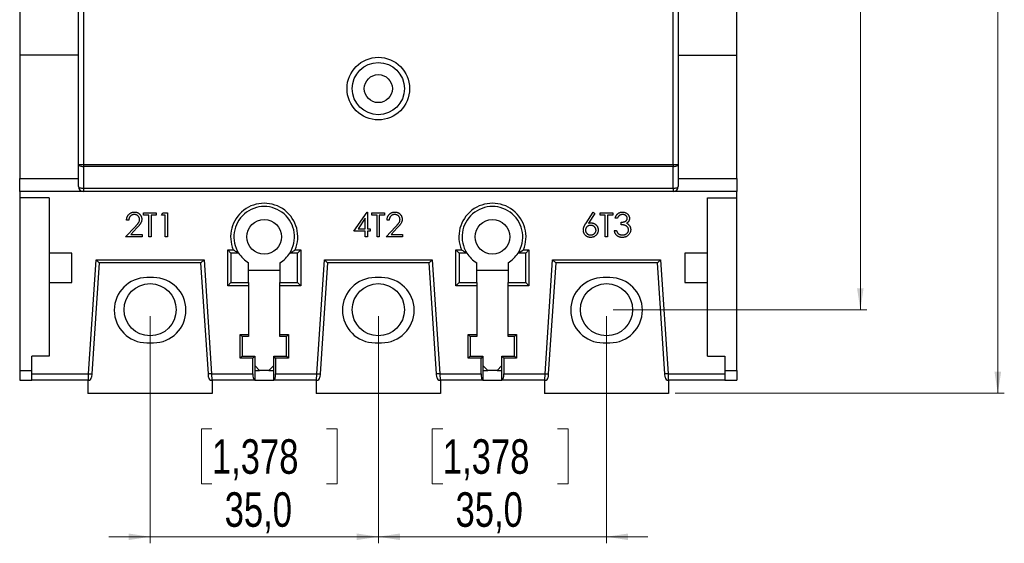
# Model space of a CAD drawing. Header units: millimetres. Extents: x 0 to 841, y 0 to 594.
# Tile 3 of 16: x 313 to 464, y 320 to 400. Entities that reach past the tile are written whole.
import ezdxf

# ---------------------------------------------------------------- set-up
doc = ezdxf.new("R2010")
doc.units = ezdxf.units.MM
doc.styles.add('SLDTEXTSTYLE3', font='TXT', dxfattribs={"width": 0.75})
doc.dimstyles.new('SLDDIMSTYLE0', dxfattribs={"dimtxt": 5.291667, "dimasz": 3.302, "dimexe": 0, "dimexo": 0.0625, "dimgap": 1.322917, "dimtad": 1, "dimdec": 1, "dimrnd": 1e-09, "dimzin": 12, "dimdsep": 46, "dimtxsty": 'SLDTEXTSTYLE3', "dimsah": 1, "dimcen": 0.09, "dimadec": 0, "dimazin": 3, "dimtfac": 1, "dimtdec": 1, "dimtofl": 0, "dimtmove": 0, "dimatfit": 3, "dimfxl": 1, "dimfrac": 2, "dimtolj": 1, "dimtzin": 12, "dimarcsym": 0})
doc.dimstyles.new('SLDDIMSTYLE1', dxfattribs={"dimtxt": 5.291667, "dimasz": 3.302, "dimexe": 0, "dimexo": 0.0625, "dimgap": 1.322917, "dimtad": 1, "dimdec": 1, "dimrnd": 1e-09, "dimzin": 12, "dimdsep": 46, "dimtxsty": 'SLDTEXTSTYLE3', "dimsah": 1, "dimcen": 0.09, "dimadec": 0, "dimazin": 3, "dimtfac": 1, "dimtdec": 1, "dimtmove": 0, "dimatfit": 0, "dimfxl": 1, "dimfrac": 2, "dimtolj": 1, "dimtzin": 12, "dimarcsym": 0})

# ---------------------------------------------------------------- blocks, each defined once
blk = doc.blocks.new('_D')
at = {"color": 7, "linetype": 'Continuous', "lineweight": 0}
for p, q in [((404.09, 524.3), (443.01, 524.3)), ((442.01, 524.3), (442.01, 355.95)), ((425.47, 446.76), (425.47, 448.36)), ((425.47, 448.36), (433.88, 448.36)), ((433.88, 448.36), (433.88, 446.76)), ((425.47, 429.17), (425.47, 427.56)), ((433.88, 427.56), (433.88, 429.17)), ((425.47, 427.56), (433.88, 427.56)), ((404.09, 355.95), (443.01, 355.95))]:
    blk.add_line(p, q, dxfattribs=at)
at = {"color": 7, "linetype": 'Continuous', "lineweight": 18}
for points in [[(442.01, 524.3), (441.5, 521), (442.51, 521)], [(442.01, 355.95), (442.51, 359.25), (441.5, 359.25)]]:
    blk.add_solid(points, dxfattribs=at)
at = {"color": 7, "linetype": 'Continuous', "lineweight": 18, "char_height": 5.292, "attachment_point": 1, "rotation": 90, "style": 'SLDTEXTSTYLE3'}
for s, insert in [('168,4', (435.18, 429.17)), ('6,628', (427.06, 429.17))]:
    blk.add_mtext(s, dxfattribs=dict(at, insert=insert))
blk = doc.blocks.new('_D_1')
at = {"color": 7, "linetype": 'Continuous', "lineweight": 0}
for p, q in [((413.61, 537.13), (464.09, 537.13)), ((463.09, 537.13), (463.09, 343.13)), ((446.55, 446.76), (446.55, 448.36)), ((446.55, 448.36), (454.96, 448.36)), ((454.96, 448.36), (454.96, 446.76)), ((446.55, 429.17), (446.55, 427.56)), ((454.96, 427.56), (454.96, 429.17)), ((446.55, 427.56), (454.96, 427.56)), ((413.61, 343.13), (464.09, 343.13))]:
    blk.add_line(p, q, dxfattribs=at)
at = {"color": 7, "linetype": 'Continuous', "lineweight": 18}
for points in [[(463.09, 537.13), (462.58, 533.82), (463.6, 533.82)], [(463.09, 343.13), (463.6, 346.43), (462.58, 346.43)]]:
    blk.add_solid(points, dxfattribs=at)
at = {"color": 7, "linetype": 'Continuous', "lineweight": 18, "char_height": 5.292, "attachment_point": 1, "rotation": 90, "style": 'SLDTEXTSTYLE3'}
for s, insert in [('7,638', (448.14, 429.17)), ('194,0', (456.27, 429.17))]:
    blk.add_mtext(s, dxfattribs=dict(at, insert=insert))
blk = doc.blocks.new('_D_2')
at = {"color": 7, "linetype": 'Continuous', "lineweight": 0}
for p, q in [((368.09, 354.95), (368.09, 320.13)), ((403.09, 354.95), (403.09, 320.13)), ((377.98, 337.66), (376.37, 337.66)), ((376.37, 337.66), (376.37, 329.25)), ((395.57, 337.66), (397.18, 337.66)), ((397.18, 337.66), (397.18, 329.25)), ((376.37, 329.25), (377.98, 329.25)), ((397.18, 329.25), (395.57, 329.25)), ((368.09, 321.13), (361.74, 321.13)), ((368.09, 321.13), (403.09, 321.13)), ((403.09, 321.13), (409.44, 321.13))]:
    blk.add_line(p, q, dxfattribs=at)
at = {"color": 7, "linetype": 'Continuous', "lineweight": 18}
for points in [[(368.09, 321.13), (364.79, 321.63), (364.79, 320.62)], [(403.09, 321.13), (406.39, 320.62), (406.39, 321.63)]]:
    blk.add_solid(points, dxfattribs=at)
at = {"color": 7, "linetype": 'Continuous', "lineweight": 18, "char_height": 5.292, "attachment_point": 1, "style": 'SLDTEXTSTYLE3'}
for s, insert in [('1,378', (377.98, 336.08)), ('35,0', (379.93, 327.95))]:
    blk.add_mtext(s, dxfattribs=dict(at, insert=insert))
blk = doc.blocks.new('_D_3')
at = {"color": 7, "linetype": 'Continuous', "lineweight": 0}
for p, q in [((333.09, 354.95), (333.09, 320.13)), ((368.09, 354.95), (368.09, 320.13)), ((342.56, 337.66), (340.95, 337.66)), ((340.95, 337.66), (340.95, 329.25)), ((360.15, 337.66), (361.76, 337.66)), ((361.76, 337.66), (361.76, 329.25)), ((340.95, 329.25), (342.56, 329.25)), ((361.76, 329.25), (360.15, 329.25)), ((333.09, 321.13), (326.74, 321.13)), ((368.09, 321.13), (333.09, 321.13)), ((368.09, 321.13), (374.44, 321.13))]:
    blk.add_line(p, q, dxfattribs=at)
at = {"color": 7, "linetype": 'Continuous', "lineweight": 18}
for points in [[(333.09, 321.13), (329.79, 321.63), (329.79, 320.62)], [(368.09, 321.13), (371.39, 320.62), (371.39, 321.63)]]:
    blk.add_solid(points, dxfattribs=at)
at = {"color": 7, "linetype": 'Continuous', "lineweight": 18, "char_height": 5.292, "attachment_point": 1, "style": 'SLDTEXTSTYLE3'}
for s, insert in [('1,378', (342.56, 336.08)), ('35,0', (344.52, 327.95))]:
    blk.add_mtext(s, dxfattribs=dict(at, insert=insert))

msp = doc.modelspace()

# ---------------------------------------------------------------- linework, layer by layer
at = {"color": 7, "linetype": 'Continuous', "lineweight": 25}
for p, q in [((313.088, 410.552), (313.088, 395.002)), ((423.088, 395.002), (423.088, 410.552)), ((322.088, 378.205), (322.088, 408.76)), ((322.888, 408.76), (322.888, 378.205)), ((413.288, 378.205), (413.288, 408.76)), ((414.088, 408.76), (414.088, 378.205)), ((322.088, 395.002), (313.088, 395.002)), ((313.088, 395.002), (313.088, 376.06)), ((414.088, 395.002), (423.088, 395.002)), ((423.088, 376.06), (423.088, 395.002)), ((322.088, 378.205), (322.888, 378.205)), ((322.088, 374.86), (322.088, 378.205)), ((322.888, 378.205), (413.288, 378.205)), ((322.888, 378.205), (322.888, 377.924)), ((413.288, 377.924), (322.888, 377.924)), ((322.888, 377.924), (322.888, 374.579)), ((413.288, 378.205), (414.088, 378.205)), ((413.288, 378.205), (413.288, 377.924)), ((413.288, 374.579), (413.288, 377.924)), ((414.088, 378.205), (414.088, 374.86)), ((313.088, 376.06), (322.088, 376.06)), ((313.088, 374.06), (313.088, 376.06)), ((414.088, 376.06), (423.088, 376.06)), ((423.088, 376.06), (423.088, 374.06)), ((322.888, 374.579), (413.288, 374.579)), ((322.888, 374.579), (322.888, 374.06)), ((413.288, 374.579), (413.288, 374.06)), ((322.888, 374.06), (313.088, 374.06)), ((313.088, 374.06), (313.088, 373.125)), ((317.588, 373.125), (313.088, 373.125)), ((313.088, 373.125), (313.088, 346.625)), ((317.588, 373.125), (317.588, 364.625)), ((413.288, 374.06), (322.888, 374.06)), ((423.088, 374.06), (413.288, 374.06)), ((418.588, 373.125), (423.088, 373.125)), ((418.588, 364.625), (418.588, 373.125)), ((423.088, 373.125), (423.088, 374.06)), ((423.088, 346.625), (423.088, 373.125)), ((332.09, 370.83), (334.037, 370.83)), ((332.09, 370.45), (332.09, 370.83)), ((332.898, 370.45), (332.09, 370.45)), ((332.898, 367.125), (332.898, 370.45)), ((333.23, 370.45), (333.23, 367.125)), ((334.037, 370.45), (333.23, 370.45)), ((334.037, 370.83), (334.037, 370.45)), ((334.845, 370.45), (335.062, 370.83)), ((335.415, 370.45), (334.845, 370.45)), ((335.062, 370.83), (335.747, 370.83)), ((335.415, 367.125), (335.415, 370.45)), ((335.747, 370.83), (335.747, 367.125)), ((364.336, 367.98), (366.358, 370.924)), ((366.093, 369.969), (364.989, 368.36)), ((366.093, 368.36), (366.093, 369.969)), ((366.358, 370.924), (366.426, 370.924)), ((366.426, 370.924), (366.426, 368.36)), ((367.09, 370.83), (369.037, 370.83)), ((367.09, 370.45), (367.09, 370.83)), ((367.898, 370.45), (367.09, 370.45)), ((367.898, 367.125), (367.898, 370.45)), ((368.23, 370.45), (368.23, 367.125)), ((369.037, 370.45), (368.23, 370.45)), ((369.037, 370.83), (369.037, 370.45)), ((399.94, 369.234), (401.046, 370.924)), ((401.302, 370.723), (400.323, 369.227)), ((401.046, 370.924), (401.302, 370.723)), ((402.09, 370.83), (404.037, 370.83)), ((402.09, 370.45), (402.09, 370.83)), ((402.898, 370.45), (402.09, 370.45)), ((402.898, 367.125), (402.898, 370.45)), ((403.23, 370.45), (403.23, 367.125)), ((404.037, 370.45), (403.23, 370.45)), ((404.037, 370.83), (404.037, 370.45)), ((404.75, 369.975), (404.417, 369.975)), ((329.336, 367.125), (330.773, 368.658)), ((329.811, 369.69), (329.478, 369.69)), ((331.056, 368.494), (330.129, 367.505)), ((369.275, 367.125), (370.711, 368.658)), ((369.75, 369.69), (369.417, 369.69)), ((370.995, 368.494), (370.068, 367.505)), ((405.32, 368.977), (405.32, 369.357)), ((331.853, 367.125), (329.336, 367.125)), ((330.129, 367.505), (331.853, 367.505)), ((331.853, 367.505), (331.853, 367.125)), ((333.23, 367.125), (332.898, 367.125)), ((335.747, 367.125), (335.415, 367.125)), ((366.093, 367.98), (364.336, 367.98)), ((364.989, 368.36), (366.093, 368.36)), ((366.093, 367.125), (366.093, 367.98)), ((366.426, 367.125), (366.093, 367.125)), ((366.426, 368.36), (366.853, 368.36)), ((366.426, 367.98), (366.426, 367.125)), ((366.853, 367.98), (366.426, 367.98)), ((366.853, 368.36), (366.853, 367.98)), ((368.23, 367.125), (367.898, 367.125)), ((371.792, 367.125), (369.275, 367.125)), ((370.068, 367.505), (371.792, 367.505)), ((371.792, 367.505), (371.792, 367.125)), ((403.23, 367.125), (402.898, 367.125)), ((404.275, 368.123), (404.607, 368.123)), ((321.088, 364.625), (317.588, 364.625)), ((317.588, 364.625), (317.588, 360.125)), ((321.088, 360.125), (321.088, 364.625)), ((344.988, 365.125), (345.842, 365.125)), ((344.988, 359.625), (344.988, 365.125)), ((344.988, 365.125), (345.488, 364.625)), ((345.488, 364.625), (345.488, 360.125)), ((346.667, 364.625), (345.488, 364.625)), ((355.688, 364.625), (354.508, 364.625)), ((355.333, 365.125), (356.188, 365.125)), ((356.188, 365.125), (355.688, 364.625)), ((355.688, 360.125), (355.688, 364.625)), ((356.188, 365.125), (356.188, 359.625)), ((379.988, 365.125), (380.842, 365.125)), ((379.988, 359.625), (379.988, 365.125)), ((379.988, 365.125), (380.488, 364.625)), ((380.488, 364.625), (380.488, 360.125)), ((381.667, 364.625), (380.488, 364.625)), ((390.688, 364.625), (389.508, 364.625)), ((390.333, 365.125), (391.188, 365.125)), ((390.688, 364.625), (391.188, 365.125)), ((390.688, 360.125), (390.688, 364.625)), ((391.188, 365.125), (391.188, 359.625)), ((418.588, 364.625), (415.088, 364.625)), ((415.088, 364.625), (415.088, 360.125)), ((418.588, 360.125), (418.588, 364.625)), ((323.653, 346.125), (324.82, 363.625)), ((325.288, 363.125), (324.152, 346.092)), ((324.82, 363.625), (341.355, 363.625)), ((324.82, 363.625), (325.288, 363.125)), ((340.888, 363.125), (325.288, 363.125)), ((341.355, 363.625), (340.888, 363.125)), ((342.023, 346.092), (340.888, 363.125)), ((341.355, 363.625), (342.522, 346.125)), ((348.188, 360.125), (348.188, 363.143)), ((352.988, 363.143), (352.988, 360.125)), ((358.653, 346.125), (359.82, 363.625)), ((360.288, 363.125), (359.152, 346.092)), ((359.82, 363.625), (376.355, 363.625)), ((359.82, 363.625), (360.288, 363.125)), ((375.888, 363.125), (360.288, 363.125)), ((376.355, 363.625), (375.888, 363.125)), ((377.023, 346.092), (375.888, 363.125)), ((376.355, 363.625), (377.522, 346.125)), ((383.188, 360.125), (383.188, 363.143)), ((387.988, 363.143), (387.988, 360.125)), ((393.653, 346.125), (394.82, 363.625)), ((395.288, 363.125), (394.152, 346.092)), ((394.82, 363.625), (411.355, 363.625)), ((394.82, 363.625), (395.288, 363.125)), ((410.888, 363.125), (395.288, 363.125)), ((411.355, 363.625), (410.888, 363.125)), ((412.023, 346.092), (410.888, 363.125)), ((411.355, 363.625), (412.522, 346.125)), ((352.988, 361.975), (348.188, 361.975)), ((387.988, 361.975), (383.188, 361.975)), ((317.588, 360.125), (317.588, 348.825)), ((317.588, 360.125), (321.088, 360.125)), ((333.588, 360.875), (332.588, 360.875)), ((344.988, 359.625), (345.488, 360.125)), ((348.188, 359.625), (344.988, 359.625)), ((345.488, 360.125), (348.188, 360.125)), ((348.188, 360.125), (348.188, 359.625)), ((348.188, 359.625), (348.188, 352.125)), ((352.988, 360.125), (355.688, 360.125)), ((352.988, 359.625), (352.988, 360.125)), ((352.988, 352.125), (352.988, 359.625)), ((356.188, 359.625), (352.988, 359.625)), ((356.188, 359.625), (355.688, 360.125)), ((368.588, 360.875), (367.588, 360.875)), ((379.988, 359.625), (380.488, 360.125)), ((383.188, 359.625), (379.988, 359.625)), ((380.488, 360.125), (383.188, 360.125)), ((383.188, 360.125), (383.188, 359.625)), ((383.188, 359.625), (383.188, 352.125)), ((387.988, 360.125), (390.688, 360.125)), ((387.988, 359.625), (387.988, 360.125)), ((387.988, 352.125), (387.988, 359.625)), ((391.188, 359.625), (387.988, 359.625)), ((390.688, 360.125), (391.188, 359.625)), ((403.588, 360.875), (402.588, 360.875)), ((415.088, 360.125), (418.588, 360.125)), ((418.588, 348.825), (418.588, 360.125)), ((346.888, 352.125), (348.188, 352.125)), ((346.888, 348.525), (346.888, 352.125)), ((347.188, 351.825), (346.888, 352.125)), ((348.188, 352.125), (348.188, 351.825)), ((352.988, 352.125), (354.288, 352.125)), ((352.988, 351.825), (352.988, 352.125)), ((354.288, 352.125), (353.988, 351.825)), ((354.288, 352.125), (354.288, 348.525)), ((381.888, 352.125), (383.188, 352.125)), ((381.888, 348.525), (381.888, 352.125)), ((382.188, 351.825), (381.888, 352.125)), ((383.188, 352.125), (383.188, 351.825)), ((387.988, 352.125), (389.288, 352.125)), ((387.988, 351.825), (387.988, 352.125)), ((389.288, 352.125), (388.988, 351.825)), ((389.288, 352.125), (389.288, 348.525)), ((332.588, 350.875), (333.588, 350.875)), ((348.188, 351.825), (347.188, 351.825)), ((347.188, 351.825), (347.188, 348.825)), ((353.988, 351.825), (352.988, 351.825)), ((353.988, 348.825), (353.988, 351.825)), ((367.588, 350.875), (368.588, 350.875)), ((383.188, 351.825), (382.188, 351.825)), ((382.188, 351.825), (382.188, 348.825)), ((388.988, 351.825), (387.988, 351.825)), ((388.988, 348.825), (388.988, 351.825)), ((402.588, 350.875), (403.588, 350.875)), ((314.938, 346.125), (314.938, 348.825)), ((317.588, 348.825), (314.938, 348.825)), ((347.188, 348.825), (346.888, 348.525)), ((347.188, 348.825), (349.138, 348.825)), ((349.138, 348.825), (348.838, 348.525)), ((349.138, 348.825), (349.138, 345.125)), ((352.338, 348.525), (352.038, 348.825)), ((352.038, 348.825), (353.988, 348.825)), ((352.038, 345.125), (352.038, 348.825)), ((354.288, 348.525), (353.988, 348.825)), ((382.188, 348.825), (381.888, 348.525)), ((382.188, 348.825), (384.138, 348.825)), ((384.138, 348.825), (383.838, 348.525)), ((384.138, 348.825), (384.138, 345.125)), ((387.338, 348.525), (387.038, 348.825)), ((387.038, 345.125), (387.038, 348.825)), ((387.038, 348.825), (388.988, 348.825)), ((389.288, 348.525), (388.988, 348.825)), ((418.588, 348.825), (421.238, 348.825)), ((421.238, 348.825), (421.238, 346.125)), ((348.838, 348.525), (346.888, 348.525)), ((348.838, 346.125), (348.838, 348.525)), ((349.138, 347.375), (349.888, 346.625)), ((351.288, 346.625), (352.038, 347.375)), ((352.338, 348.525), (352.338, 346.125)), ((354.288, 348.525), (352.338, 348.525)), ((383.838, 348.525), (381.888, 348.525)), ((383.838, 346.125), (383.838, 348.525)), ((384.138, 347.375), (384.888, 346.625)), ((386.288, 346.625), (387.038, 347.375)), ((387.338, 348.525), (387.338, 346.125)), ((389.288, 348.525), (387.338, 348.525)), ((313.088, 346.625), (314.938, 346.625)), ((313.088, 346.625), (313.088, 345.125)), ((314.938, 346.125), (323.653, 346.125)), ((314.938, 345.125), (314.938, 346.125)), ((323.62, 345.125), (323.653, 346.125)), ((323.653, 346.125), (324.152, 346.092)), ((324.152, 346.092), (324.119, 345.592)), ((342.522, 346.125), (342.023, 346.092)), ((342.057, 345.592), (342.023, 346.092)), ((342.522, 346.125), (348.838, 346.125)), ((342.522, 346.125), (342.555, 345.125)), ((349.138, 346.625), (349.888, 346.625)), ((351.288, 346.625), (349.888, 346.625)), ((351.288, 346.625), (352.038, 346.625)), ((352.338, 346.125), (358.653, 346.125)), ((358.62, 345.125), (358.653, 346.125)), ((358.653, 346.125), (359.152, 346.092)), ((359.152, 346.092), (359.119, 345.592)), ((377.522, 346.125), (377.023, 346.092)), ((377.057, 345.592), (377.023, 346.092)), ((377.522, 346.125), (383.838, 346.125)), ((377.522, 346.125), (377.555, 345.125)), ((384.138, 346.625), (384.888, 346.625)), ((386.288, 346.625), (384.888, 346.625)), ((386.288, 346.625), (387.038, 346.625)), ((387.338, 346.125), (393.653, 346.125)), ((393.62, 345.125), (393.653, 346.125)), ((393.653, 346.125), (394.152, 346.092)), ((394.152, 346.092), (394.119, 345.592)), ((412.522, 346.125), (412.023, 346.092)), ((412.057, 345.592), (412.023, 346.092)), ((412.522, 346.125), (421.238, 346.125)), ((412.522, 346.125), (412.555, 345.125)), ((421.238, 346.625), (423.088, 346.625)), ((421.238, 346.125), (421.238, 345.125)), ((423.088, 346.625), (423.088, 345.125)), ((313.088, 345.125), (314.938, 345.125)), ((323.62, 345.125), (314.938, 345.125)), ((323.563, 345.125), (323.563, 343.125)), ((349.138, 345.125), (342.555, 345.125)), ((342.613, 345.125), (342.613, 343.125)), ((349.138, 345.125), (352.038, 345.125)), ((358.62, 345.125), (352.038, 345.125)), ((358.563, 345.125), (358.563, 343.125)), ((384.138, 345.125), (377.555, 345.125)), ((377.613, 345.125), (377.613, 343.125)), ((384.138, 345.125), (387.038, 345.125)), ((393.62, 345.125), (387.038, 345.125)), ((393.563, 345.125), (393.563, 343.125)), ((421.238, 345.125), (412.555, 345.125)), ((412.613, 345.125), (412.613, 343.125)), ((421.238, 345.125), (423.088, 345.125)), ((342.613, 343.125), (323.563, 343.125)), ((377.613, 343.125), (358.563, 343.125)), ((412.613, 343.125), (393.563, 343.125))]:
    msp.add_line(p, q, dxfattribs=at)
at = {"color": 7, "linetype": 'Continuous', "lineweight": 25, "flags": 128}
for points in [[(322.088, 378.205), (322.103, 378.15), (322.149, 378.097), (322.222, 378.049), (322.322, 378.006), (322.443, 377.971), (322.582, 377.945), (322.732, 377.929), (322.888, 377.924)], [(413.288, 377.924), (413.444, 377.929), (413.594, 377.945), (413.732, 377.971), (413.853, 378.006), (413.953, 378.049), (414.027, 378.097), (414.072, 378.15), (414.088, 378.205)], [(322.088, 374.86), (322.103, 374.805), (322.149, 374.752), (322.222, 374.704), (322.322, 374.661), (322.443, 374.626), (322.582, 374.6), (322.732, 374.584), (322.888, 374.579)], [(413.288, 374.579), (413.444, 374.584), (413.594, 374.6), (413.732, 374.626), (413.853, 374.661), (413.953, 374.704), (414.027, 374.752), (414.072, 374.805), (414.088, 374.86)]]:
    msp.add_lwpolyline(points, dxfattribs=at)
at = {"color": 7, "linetype": 'Continuous', "lineweight": 25}
for centre, radius in [((368.088, 389.86), 4.8), ((368.088, 389.86), 4), ((368.088, 389.86), 2.15), ((350.588, 367.125), 2.65), ((385.588, 367.125), 2.65), ((333.088, 355.95), 4), ((368.088, 355.95), 4), ((403.088, 355.95), 4)]:
    msp.add_circle(centre, radius, dxfattribs=at)
for centre, radius, start, end in [((322.888, 374.86), 0.8, 180, 270), ((413.288, 374.86), 0.8, 270, 0), ((350.588, 367.125), 5.15, 337.14816, 202.85184), ((350.588, 367.125), 4.65, 327.47725, 212.52275), ((385.588, 367.125), 5.15, 337.14816, 202.85184), ((385.588, 367.125), 4.65, 327.47725, 212.52275), ((350.588, 367.125), 4.65, 212.52275, 238.92705), ((350.588, 367.125), 4.65, 301.07295, 327.47725), ((385.588, 367.125), 4.65, 212.52275, 238.92705), ((385.588, 367.125), 4.65, 301.07295, 327.47725), ((332.588, 355.875), 5, 90, 270), ((333.588, 355.875), 5, 270, 90), ((367.588, 355.875), 5, 90, 270), ((368.588, 355.875), 5, 270, 90), ((402.588, 355.875), 5, 90, 270), ((403.588, 355.875), 5, 270, 90), ((323.62, 345.625), 0.5, 270, 356.18593), ((342.555, 345.625), 0.5, 183.81407, 270), ((358.62, 345.625), 0.5, 270, 356.18593), ((377.555, 345.625), 0.5, 183.81407, 270), ((393.62, 345.625), 0.5, 270, 356.18593), ((412.555, 345.625), 0.5, 183.81407, 270)]:
    msp.add_arc(centre, radius, start, end, dxfattribs=at)
for centre, start_param, end_param in [((349.138, 346.125), 1.5707963, 3.1415927), ((352.038, 346.125), 3.1415927, 4.712389), ((384.138, 346.125), 1.5707963, 3.1415927), ((387.038, 346.125), 3.1415927, 4.712389)]:
    msp.add_ellipse(centre, major_axis=(0, 1), ratio=0.3, start_param=start_param, end_param=end_param, dxfattribs=at)
for points, knots in [([(329.478, 369.69), (329.481, 369.734), (329.485, 369.82), (329.505, 369.947), (329.533, 370.067), (329.574, 370.182), (329.624, 370.29), (329.684, 370.393), (329.755, 370.489), (329.836, 370.578), (329.923, 370.66), (330.018, 370.731), (330.117, 370.79), (330.221, 370.84), (330.33, 370.877), (330.444, 370.905), (330.564, 370.922), (330.645, 370.924), (330.686, 370.924)], [0, 0, 0, 0, 0.0687908, 0.1351033, 0.1989787, 0.2619043, 0.323495, 0.3851954, 0.4469692, 0.5097648, 0.5722506, 0.6334052, 0.6932512, 0.7525832, 0.8125793, 0.8732751, 0.9355499, 1, 1, 1, 1]), ([(330.669, 370.545), (330.64, 370.544), (330.584, 370.542), (330.5, 370.532), (330.42, 370.514), (330.344, 370.489), (330.272, 370.458), (330.203, 370.419), (330.139, 370.373), (330.078, 370.321), (330.022, 370.262), (329.973, 370.197), (329.93, 370.126), (329.892, 370.05), (329.862, 369.968), (329.839, 369.88), (329.82, 369.787), (329.814, 369.723), (329.811, 369.69)], [0, 0, 0, 0, 0.0644387, 0.1265469, 0.1868872, 0.2458775, 0.3040409, 0.3621912, 0.4209759, 0.4806603, 0.5406003, 0.6006891, 0.6619358, 0.7244425, 0.7890384, 0.8563138, 0.926352, 1, 1, 1, 1]), ([(331.473, 369.794), (331.472, 369.819), (331.471, 369.869), (331.459, 369.942), (331.442, 370.012), (331.416, 370.08), (331.383, 370.145), (331.342, 370.207), (331.295, 370.267), (331.241, 370.324), (331.181, 370.375), (331.118, 370.421), (331.051, 370.459), (330.981, 370.49), (330.908, 370.515), (330.831, 370.532), (330.752, 370.542), (330.697, 370.544), (330.669, 370.545)], [0, 0, 0, 0, 0.0619654, 0.1221219, 0.1809885, 0.2399332, 0.2999058, 0.3599888, 0.4217757, 0.4865758, 0.5515348, 0.6150175, 0.6772586, 0.73973, 0.8030501, 0.8664951, 0.9319735, 1, 1, 1, 1]), ([(330.686, 370.924), (330.727, 370.924), (330.807, 370.922), (330.923, 370.906), (331.034, 370.88), (331.139, 370.845), (331.238, 370.798), (331.33, 370.741), (331.418, 370.675), (331.497, 370.598), (331.569, 370.515), (331.632, 370.426), (331.686, 370.335), (331.73, 370.24), (331.763, 370.141), (331.788, 370.039), (331.802, 369.932), (331.804, 369.86), (331.805, 369.823)], [0, 0, 0, 0, 0.06947546, 0.1365168, 0.20078882, 0.26382967, 0.32573502, 0.38729069, 0.44950922, 0.51296782, 0.57627522, 0.6375801, 0.69790261, 0.75717209, 0.81659853, 0.87665317, 0.93728964, 1, 1, 1, 1]), ([(369.417, 369.69), (369.42, 369.734), (369.424, 369.82), (369.444, 369.947), (369.472, 370.067), (369.513, 370.182), (369.563, 370.29), (369.623, 370.393), (369.694, 370.489), (369.774, 370.578), (369.862, 370.66), (369.957, 370.731), (370.056, 370.79), (370.16, 370.84), (370.269, 370.877), (370.383, 370.905), (370.503, 370.922), (370.584, 370.924), (370.625, 370.924)], [0, 0, 0, 0, 0.0687908, 0.1351033, 0.1989787, 0.2619043, 0.323495, 0.3851954, 0.4469692, 0.5097648, 0.5722506, 0.6334052, 0.6932512, 0.7525832, 0.8125793, 0.8732751, 0.9355499, 1, 1, 1, 1]), ([(370.608, 370.545), (370.579, 370.544), (370.522, 370.542), (370.439, 370.532), (370.359, 370.514), (370.283, 370.489), (370.211, 370.458), (370.142, 370.419), (370.077, 370.373), (370.017, 370.321), (369.961, 370.262), (369.912, 370.197), (369.869, 370.126), (369.831, 370.05), (369.801, 369.968), (369.777, 369.88), (369.759, 369.787), (369.753, 369.723), (369.75, 369.69)], [0, 0, 0, 0, 0.0644387, 0.1265469, 0.1868872, 0.2458775, 0.3040409, 0.3621912, 0.4209759, 0.4806603, 0.5406003, 0.6006891, 0.6619358, 0.7244425, 0.7890384, 0.8563138, 0.926352, 1, 1, 1, 1]), ([(371.412, 369.794), (371.411, 369.819), (371.41, 369.869), (371.398, 369.942), (371.381, 370.012), (371.355, 370.08), (371.322, 370.145), (371.281, 370.207), (371.234, 370.267), (371.18, 370.324), (371.12, 370.375), (371.057, 370.421), (370.99, 370.459), (370.92, 370.49), (370.847, 370.515), (370.77, 370.532), (370.69, 370.542), (370.636, 370.544), (370.608, 370.545)], [0, 0, 0, 0, 0.0619654, 0.1221219, 0.1809885, 0.2399332, 0.2999058, 0.3599888, 0.4217757, 0.4865758, 0.5515348, 0.6150175, 0.6772586, 0.73973, 0.8030501, 0.8664951, 0.9319735, 1, 1, 1, 1]), ([(370.625, 370.924), (370.666, 370.924), (370.746, 370.922), (370.862, 370.906), (370.973, 370.88), (371.078, 370.845), (371.177, 370.798), (371.269, 370.741), (371.357, 370.675), (371.436, 370.598), (371.508, 370.515), (371.571, 370.426), (371.624, 370.335), (371.669, 370.24), (371.702, 370.141), (371.727, 370.039), (371.741, 369.932), (371.743, 369.86), (371.744, 369.823)], [0, 0, 0, 0, 0.0694755, 0.1365168, 0.2007888, 0.2638297, 0.325735, 0.3872907, 0.4495092, 0.5129678, 0.5762752, 0.6375801, 0.6979026, 0.7571721, 0.8165985, 0.8766532, 0.9372896, 1, 1, 1, 1]), ([(404.417, 369.975), (404.426, 370.012), (404.444, 370.085), (404.481, 370.189), (404.521, 370.288), (404.569, 370.379), (404.621, 370.464), (404.681, 370.542), (404.746, 370.615), (404.818, 370.679), (404.893, 370.737), (404.973, 370.787), (405.056, 370.829), (405.142, 370.864), (405.232, 370.891), (405.325, 370.91), (405.421, 370.923), (405.487, 370.924), (405.52, 370.924)], [0, 0, 0, 0, 0.0726253, 0.1419766, 0.2089849, 0.2739569, 0.3368893, 0.398745, 0.4601159, 0.5208249, 0.5809945, 0.6401519, 0.6986225, 0.7572711, 0.8164267, 0.876254, 0.9371653, 1, 1, 1, 1]), ([(405.524, 370.545), (405.482, 370.543), (405.4, 370.54), (405.281, 370.515), (405.171, 370.475), (405.086, 370.427), (405.024, 370.38), (404.979, 370.338), (404.936, 370.292), (404.896, 370.239), (404.855, 370.182), (404.818, 370.118), (404.782, 370.049), (404.761, 370), (404.75, 369.975)], [0, 0, 0, 0, 0.1227119, 0.239685, 0.3518159, 0.4637661, 0.5208178, 0.5794483, 0.6406041, 0.7052975, 0.7736339, 0.8446694, 0.9200565, 1, 1, 1, 1]), ([(405.32, 369.357), (405.365, 369.358), (405.455, 369.36), (405.586, 369.378), (405.712, 369.404), (405.829, 369.443), (405.935, 369.488), (406.028, 369.541), (406.105, 369.599), (406.166, 369.665), (406.212, 369.735), (406.246, 369.808), (406.265, 369.885), (406.268, 369.937), (406.269, 369.964)], [0, 0, 0, 0, 0.1101656, 0.2157873, 0.3180274, 0.417574, 0.5116505, 0.5961621, 0.6729345, 0.7436696, 0.810677, 0.874059, 0.9366963, 1, 1, 1, 1]), ([(405.52, 370.924), (405.568, 370.923), (405.664, 370.92), (405.804, 370.894), (405.94, 370.852), (406.069, 370.794), (406.189, 370.723), (406.295, 370.639), (406.387, 370.542), (406.465, 370.436), (406.525, 370.322), (406.569, 370.204), (406.597, 370.084), (406.6, 370.003), (406.602, 369.962)], [0, 0, 0, 0, 0.0902542, 0.1785398, 0.266093, 0.354631, 0.4418862, 0.5257469, 0.6081136, 0.6901973, 0.7708215, 0.8483262, 0.9240117, 1, 1, 1, 1]), ([(406.269, 369.964), (406.269, 369.983), (406.268, 370.021), (406.257, 370.078), (406.241, 370.132), (406.218, 370.185), (406.187, 370.235), (406.151, 370.283), (406.108, 370.329), (406.058, 370.373), (406.005, 370.414), (405.946, 370.448), (405.884, 370.478), (405.819, 370.503), (405.75, 370.521), (405.678, 370.534), (405.602, 370.543), (405.551, 370.544), (405.524, 370.545)], [0, 0, 0, 0, 0.0552745, 0.1099661, 0.1632474, 0.2180762, 0.2733009, 0.3309093, 0.3909945, 0.454176, 0.5188615, 0.5833105, 0.6485167, 0.7150309, 0.7825021, 0.8523227, 0.9249285, 1, 1, 1, 1]), ([(406.602, 369.962), (406.601, 369.923), (406.598, 369.846), (406.578, 369.734), (406.543, 369.629), (406.496, 369.529), (406.434, 369.437), (406.359, 369.35), (406.271, 369.27), (406.204, 369.224), (406.169, 369.2)], [0, 0, 0, 0, 0.12806755, 0.25060832, 0.37063017, 0.49007225, 0.61037476, 0.73431307, 0.8632165, 1, 1, 1, 1]), ([(330.773, 368.658), (330.808, 368.695), (330.875, 368.765), (330.97, 368.867), (331.055, 368.962), (331.131, 369.05), (331.197, 369.131), (331.255, 369.203), (331.301, 369.269), (331.352, 369.346), (331.401, 369.44), (331.443, 369.555), (331.468, 369.674), (331.471, 369.753), (331.473, 369.794)], [0, 0, 0, 0, 0.1108026, 0.2128292, 0.3061013, 0.3906473, 0.4669245, 0.534481, 0.5935869, 0.644557, 0.7362005, 0.825024, 0.9119856, 1, 1, 1, 1]), ([(331.805, 369.823), (331.804, 369.772), (331.8, 369.669), (331.77, 369.519), (331.722, 369.374), (331.665, 369.256), (331.607, 369.162), (331.555, 369.084), (331.495, 369), (331.424, 368.911), (331.345, 368.815), (331.257, 368.713), (331.16, 368.606), (331.091, 368.532), (331.056, 368.494)], [0, 0, 0, 0, 0.0987022, 0.1956723, 0.2924224, 0.3913425, 0.4444624, 0.5042288, 0.5703523, 0.6425458, 0.7222875, 0.8079211, 0.9004695, 1, 1, 1, 1]), ([(370.711, 368.658), (370.746, 368.695), (370.814, 368.765), (370.909, 368.867), (370.994, 368.962), (371.07, 369.05), (371.136, 369.131), (371.194, 369.203), (371.24, 369.269), (371.291, 369.346), (371.34, 369.44), (371.382, 369.555), (371.407, 369.674), (371.41, 369.753), (371.412, 369.794)], [0, 0, 0, 0, 0.1108026, 0.2128292, 0.3061013, 0.3906473, 0.4669245, 0.534481, 0.5935869, 0.644557, 0.7362005, 0.825024, 0.9119856, 1, 1, 1, 1]), ([(371.744, 369.823), (371.743, 369.772), (371.739, 369.669), (371.709, 369.519), (371.661, 369.374), (371.604, 369.256), (371.546, 369.162), (371.494, 369.084), (371.434, 369), (371.363, 368.911), (371.284, 368.815), (371.196, 368.713), (371.099, 368.606), (371.03, 368.532), (370.995, 368.494)], [0, 0, 0, 0, 0.0987022, 0.1956723, 0.2924224, 0.3913425, 0.4444624, 0.5042288, 0.5703523, 0.6425458, 0.7222875, 0.8079211, 0.9004695, 1, 1, 1, 1]), ([(399.526, 368.158), (399.527, 368.196), (399.53, 368.274), (399.548, 368.392), (399.576, 368.513), (399.608, 368.615), (399.642, 368.699), (399.67, 368.767), (399.706, 368.836), (399.743, 368.91), (399.786, 368.987), (399.833, 369.067), (399.885, 369.149), (399.921, 369.206), (399.94, 369.234)], [0, 0, 0, 0, 0.0978182, 0.1997261, 0.3052764, 0.4158115, 0.4744722, 0.5372739, 0.6036574, 0.6742989, 0.7498345, 0.8285985, 0.9123778, 1, 1, 1, 1]), ([(400.637, 368.882), (400.609, 368.882), (400.553, 368.88), (400.473, 368.871), (400.396, 368.853), (400.323, 368.831), (400.254, 368.8), (400.19, 368.762), (400.13, 368.718), (400.074, 368.668), (400.023, 368.614), (399.98, 368.555), (399.942, 368.494), (399.911, 368.429), (399.888, 368.362), (399.87, 368.293), (399.861, 368.22), (399.859, 368.17), (399.858, 368.145)], [0, 0, 0, 0, 0.0705993, 0.1379009, 0.2031962, 0.2667897, 0.3291064, 0.3906535, 0.4526531, 0.515748, 0.5779263, 0.63893, 0.6983507, 0.757296, 0.8163938, 0.8762669, 0.9368171, 1, 1, 1, 1]), ([(400.323, 369.227), (400.388, 369.237), (400.515, 369.257), (400.644, 369.261), (400.707, 369.262)], [0, 0, 0, 0, 0.5126593, 1, 1, 1, 1]), ([(401.473, 368.145), (401.472, 368.17), (401.471, 368.22), (401.458, 368.292), (401.44, 368.363), (401.413, 368.43), (401.378, 368.494), (401.335, 368.555), (401.286, 368.614), (401.229, 368.668), (401.166, 368.718), (401.1, 368.762), (401.031, 368.8), (400.958, 368.831), (400.882, 368.853), (400.803, 368.871), (400.721, 368.88), (400.665, 368.882), (400.637, 368.882)], [0, 0, 0, 0, 0.0611379, 0.1199938, 0.1782253, 0.2362564, 0.2949294, 0.3547157, 0.4167297, 0.4806644, 0.5458318, 0.6097581, 0.6729712, 0.7360169, 0.7998394, 0.8647754, 0.9310876, 1, 1, 1, 1]), ([(400.707, 369.262), (400.744, 369.261), (400.818, 369.259), (400.927, 369.244), (401.032, 369.22), (401.131, 369.185), (401.227, 369.14), (401.319, 369.086), (401.405, 369.02), (401.487, 368.947), (401.561, 368.866), (401.627, 368.779), (401.682, 368.688), (401.727, 368.593), (401.762, 368.492), (401.787, 368.387), (401.802, 368.277), (401.804, 368.203), (401.805, 368.165)], [0, 0, 0, 0, 0.0652308, 0.1284049, 0.1900671, 0.2509434, 0.3115458, 0.3728628, 0.4350237, 0.4990717, 0.5630911, 0.6255101, 0.68668, 0.7472825, 0.8085635, 0.8707421, 0.934341, 1, 1, 1, 1]), ([(406.459, 368.194), (406.458, 368.228), (406.455, 368.297), (406.43, 368.399), (406.389, 368.496), (406.332, 368.588), (406.263, 368.674), (406.183, 368.75), (406.089, 368.813), (406.004, 368.857), (405.928, 368.886), (405.863, 368.906), (405.79, 368.923), (405.71, 368.938), (405.623, 368.952), (405.529, 368.963), (405.427, 368.971), (405.356, 368.975), (405.32, 368.977)], [0, 0, 0, 0, 0.0669092, 0.1334854, 0.2010351, 0.2712343, 0.34288, 0.4138361, 0.4859766, 0.5602296, 0.5998842, 0.6440548, 0.6918919, 0.7446875, 0.8014918, 0.8628577, 0.9293284, 1, 1, 1, 1]), ([(406.169, 369.2), (406.209, 369.181), (406.287, 369.143), (406.393, 369.069), (406.49, 368.984), (406.544, 368.917), (406.571, 368.884)], [0, 0, 0, 0, 0.2538796, 0.5030089, 0.7502911, 1, 1, 1, 1]), ([(406.571, 368.884), (406.589, 368.86), (406.624, 368.811), (406.668, 368.733), (406.707, 368.655), (406.738, 368.573), (406.762, 368.489), (406.779, 368.403), (406.79, 368.315), (406.791, 368.256), (406.792, 368.226)], [0, 0, 0, 0, 0.1281355, 0.2541727, 0.3781116, 0.5017123, 0.6239863, 0.7470956, 0.8728746, 1, 1, 1, 1]), ([(400.648, 367.03), (400.598, 367.032), (400.499, 367.035), (400.354, 367.064), (400.215, 367.11), (400.082, 367.174), (399.959, 367.254), (399.848, 367.351), (399.752, 367.462), (399.671, 367.588), (399.608, 367.723), (399.56, 367.864), (399.532, 368.009), (399.528, 368.108), (399.526, 368.158)], [0, 0, 0, 0, 0.08433472, 0.16705232, 0.24956608, 0.33274048, 0.41591489, 0.49782801, 0.58037259, 0.66460012, 0.74946669, 0.83251023, 0.91563928, 1, 1, 1, 1]), ([(399.858, 368.145), (399.859, 368.12), (399.86, 368.071), (399.872, 367.998), (399.89, 367.929), (399.917, 367.862), (399.949, 367.798), (399.991, 367.738), (400.038, 367.679), (400.094, 367.625), (400.154, 367.574), (400.218, 367.53), (400.285, 367.493), (400.355, 367.463), (400.428, 367.439), (400.505, 367.422), (400.584, 367.413), (400.638, 367.411), (400.666, 367.41)], [0, 0, 0, 0, 0.0618417, 0.1212624, 0.1807459, 0.2392309, 0.2983076, 0.3581828, 0.4203592, 0.4847924, 0.5499385, 0.6137183, 0.6766807, 0.7391542, 0.8021997, 0.8667402, 0.9320497, 1, 1, 1, 1]), ([(401.805, 368.165), (401.804, 368.113), (401.801, 368.011), (401.771, 367.863), (401.726, 367.721), (401.66, 367.589), (401.578, 367.466), (401.479, 367.357), (401.365, 367.26), (401.237, 367.179), (401.098, 367.113), (400.953, 367.065), (400.802, 367.036), (400.7, 367.032), (400.648, 367.03)], [0, 0, 0, 0, 0.08594794, 0.16912521, 0.25039911, 0.33228974, 0.41336429, 0.49417228, 0.57602174, 0.66075697, 0.74578313, 0.83004359, 0.91402755, 1, 1, 1, 1]), ([(400.666, 367.41), (400.693, 367.411), (400.747, 367.413), (400.827, 367.422), (400.903, 367.439), (400.976, 367.463), (401.046, 367.493), (401.113, 367.53), (401.177, 367.575), (401.237, 367.624), (401.292, 367.679), (401.34, 367.737), (401.381, 367.798), (401.415, 367.862), (401.441, 367.929), (401.459, 367.998), (401.471, 368.071), (401.472, 368.12), (401.473, 368.145)], [0, 0, 0, 0, 0.0679624, 0.1332834, 0.1978353, 0.260892, 0.3233765, 0.3863501, 0.4496377, 0.5147953, 0.5792399, 0.6418142, 0.7013586, 0.7607268, 0.8192221, 0.8787162, 0.9381474, 1, 1, 1, 1]), ([(405.51, 367.03), (405.471, 367.031), (405.393, 367.033), (405.278, 367.045), (405.169, 367.068), (405.065, 367.098), (404.965, 367.137), (404.871, 367.185), (404.782, 367.241), (404.698, 367.307), (404.62, 367.38), (404.549, 367.463), (404.485, 367.553), (404.429, 367.651), (404.379, 367.757), (404.337, 367.872), (404.301, 367.994), (404.284, 368.079), (404.275, 368.123)], [0, 0, 0, 0, 0.06554117, 0.12896317, 0.19037714, 0.25009236, 0.30854843, 0.36639796, 0.42454219, 0.48317, 0.5422434, 0.60173935, 0.662506, 0.72485551, 0.78912783, 0.8563464, 0.92629523, 1, 1, 1, 1]), ([(404.607, 368.123), (404.616, 368.094), (404.633, 368.039), (404.661, 367.959), (404.694, 367.886), (404.729, 367.819), (404.766, 367.757), (404.807, 367.702), (404.85, 367.652), (404.882, 367.624), (404.897, 367.611)], [0, 0, 0, 0, 0.1497704, 0.2913164, 0.4259664, 0.5521596, 0.6715274, 0.7861216, 0.8953251, 1, 1, 1, 1]), ([(404.897, 367.611), (404.918, 367.595), (404.96, 367.563), (405.027, 367.522), (405.098, 367.487), (405.174, 367.46), (405.253, 367.437), (405.338, 367.422), (405.425, 367.412), (405.486, 367.411), (405.516, 367.41)], [0, 0, 0, 0, 0.1182713, 0.2361775, 0.3556629, 0.4759042, 0.6001273, 0.7286081, 0.8613135, 1, 1, 1, 1]), ([(406.792, 368.226), (406.79, 368.174), (406.786, 368.07), (406.752, 367.917), (406.7, 367.768), (406.625, 367.625), (406.534, 367.491), (406.426, 367.372), (406.302, 367.269), (406.164, 367.183), (406.014, 367.114), (405.853, 367.066), (405.685, 367.035), (405.569, 367.032), (405.51, 367.03)], [0, 0, 0, 0, 0.0796483, 0.1589217, 0.2396195, 0.3226094, 0.4060346, 0.4876021, 0.5696846, 0.6530361, 0.7374357, 0.8224778, 0.9097477, 1, 1, 1, 1]), ([(405.516, 367.41), (405.551, 367.411), (405.619, 367.412), (405.718, 367.424), (405.812, 367.441), (405.9, 367.467), (405.983, 367.5), (406.061, 367.541), (406.134, 367.589), (406.201, 367.643), (406.261, 367.703), (406.314, 367.766), (406.359, 367.83), (406.396, 367.898), (406.425, 367.969), (406.444, 368.042), (406.458, 368.117), (406.459, 368.168), (406.459, 368.194)], [0, 0, 0, 0, 0.0760717, 0.1487517, 0.2184028, 0.2857596, 0.350598, 0.414964, 0.4780693, 0.5417607, 0.6043499, 0.664075, 0.7214636, 0.7775871, 0.8326444, 0.8878435, 0.9434603, 1, 1, 1, 1]), ([(346.667, 364.625), (346.667, 364.625), (346.653, 364.633), (346.608, 364.658), (346.578, 364.674), (346.481, 364.729), (346.405, 364.774), (346.249, 364.866), (346.167, 364.916), (346.005, 365.018), (345.924, 365.071), (345.842, 365.125)], [0, 0, 0, 0, 0.125, 0.125, 0.25, 0.25, 0.5, 0.5, 0.75, 0.75, 1, 1, 1, 1]), ([(354.508, 364.625), (354.508, 364.625), (354.523, 364.633), (354.567, 364.658), (354.597, 364.674), (354.694, 364.729), (354.771, 364.774), (354.927, 364.866), (355.008, 364.916), (355.17, 365.018), (355.252, 365.071), (355.333, 365.125)], [0, 0, 0, 0, 0.125, 0.125, 0.25, 0.25, 0.5, 0.5, 0.75, 0.75, 1, 1, 1, 1]), ([(381.667, 364.625), (381.667, 364.625), (381.653, 364.633), (381.608, 364.658), (381.578, 364.674), (381.481, 364.729), (381.405, 364.774), (381.249, 364.866), (381.167, 364.916), (381.005, 365.018), (380.924, 365.071), (380.842, 365.125)], [0, 0, 0, 0, 0.125, 0.125, 0.25, 0.25, 0.5, 0.5, 0.75, 0.75, 1, 1, 1, 1]), ([(389.508, 364.625), (389.508, 364.625), (389.523, 364.633), (389.567, 364.658), (389.597, 364.674), (389.694, 364.729), (389.771, 364.774), (389.927, 364.866), (390.008, 364.916), (390.17, 365.018), (390.252, 365.071), (390.333, 365.125)], [0, 0, 0, 0, 0.125, 0.125, 0.25, 0.25, 0.5, 0.5, 0.75, 0.75, 1, 1, 1, 1])]:
    msp.add_open_spline(points, degree=3, knots=knots, dxfattribs=at)

# ---------------------------------------------------------------- dimensions: what is measured, and where the dimension line sits
at = {"color": 7, "linetype": 'Continuous', "lineweight": 18}
for base, p1, p2, picture, middle in [((463.088, 343.125), (412.613, 537.125), (412.613, 343.125), '_D_1', (463.088, 437.96)), ((442.006092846, 355.950342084), (403.087646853, 524.300342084), (403.087646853, 355.950342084), '_D', (442.006092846, 437.96011315))]:
    dim = msp.add_linear_dim(base=base, p1=p1, p2=p2, angle=90, dimstyle='SLDDIMSTYLE0', dxfattribs=at)
    dim.commit()
    dim.dimension.update_dxf_attribs({"geometry": picture, "text_midpoint": middle, "dimtype": 160})
for base, p2, picture, middle in [((333.088, 321.125), (333.088, 355.95), '_D_3', (351.356, 321.125)), ((403.088, 321.125), (403.088, 355.95), '_D_2', (386.772, 321.125))]:
    dim = msp.add_linear_dim(base=base, p1=(368.088, 355.95), p2=p2, dimstyle='SLDDIMSTYLE1', dxfattribs=at)
    dim.commit()
    dim.dimension.update_dxf_attribs({"geometry": picture, "text_midpoint": middle, "dimtype": 160})

doc.saveas('drawing.dxf')
